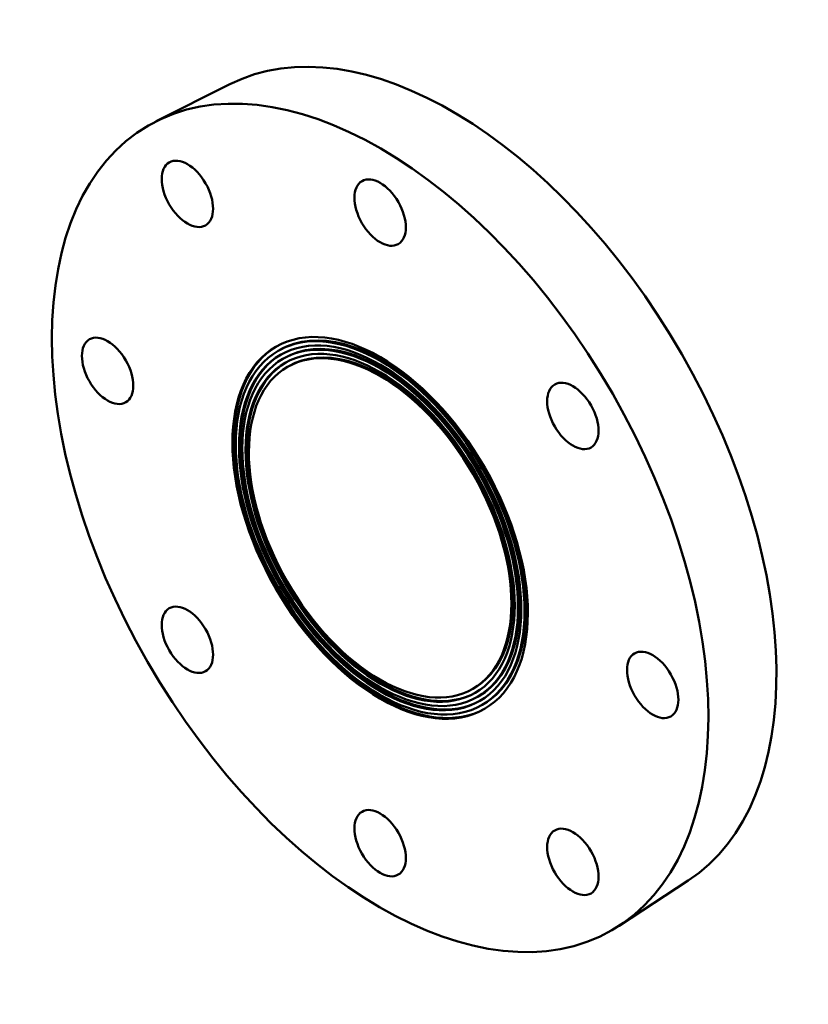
# Model space of a CAD drawing. Header units: millimetres. Extents: x -124 to 955, y 0 to 907.
# Tile 4 of 4: x 595 to 790, y 663 to 907. Entities that reach past the tile are written whole.
import ezdxf

# ---------------------------------------------------------------- set-up
doc = ezdxf.new("R2010")
doc.units = ezdxf.units.MM
doc.layers.add('Visible (ANSI)', color=7, linetype='Continuous', lineweight=50)

msp = doc.modelspace()

# ---------------------------------------------------------------- linework, layer by layer
at = {"layer": 'Visible (ANSI)'}
for p, q in [((646.939, 890.775), (628.706, 881.602)), ((658.936, 824.765), (659.261, 824.953)), ((660.084, 822.772), (660.409, 822.96)), ((661.232, 820.779), (661.557, 820.966)), ((707.143, 741.053), (707.468, 741.241)), ((708.29, 739.06), (708.616, 739.248)), ((709.438, 737.067), (709.763, 737.254)), ((760.508, 693.558), (743.423, 682.393))]:
    msp.add_line(p, q, dxfattribs=at)
for centre, major_axis, start_param, end_param in [((701.865, 791.096), (-56.815, 98.661), 3.1741882, 6.2505898), ((684.512, 781.104), (25.251, -43.849), 0, 3.1415927), ((684.512, 781.104), (24.103, -41.856), 0, 3.1415927), ((684.512, 781.104), (22.955, -39.863), 0, 3.1415927), ((684.512, 781.104), (25.825, -44.846), 3.147866, 6.276912), ((684.512, 781.104), (24.677, -42.853), 3.1481578, 6.2766202), ((684.512, 781.104), (23.529, -40.859), 3.148478, 6.2763)]:
    msp.add_ellipse(centre, major_axis=major_axis, ratio=0.5780931, start_param=start_param, end_param=end_param, dxfattribs=at)
for centre, major_axis in [((684.187, 780.916), (-57.389, 99.657)), ((636.437, 863.622), (-4.491, 7.799)), ((684.187, 858.992), (-4.491, 7.799)), ((684.187, 780.916), (-25.825, 44.846)), ((684.187, 780.916), (-25.251, 43.849)), ((684.187, 780.916), (-24.677, 42.853)), ((616.658, 819.803), (-4.491, 7.799)), ((684.187, 780.916), (-24.103, 41.856)), ((684.187, 780.916), (-23.529, 40.859)), ((684.187, 780.916), (-22.955, 39.863)), ((731.937, 808.627), (-4.491, 7.799)), ((636.437, 753.206), (-4.491, 7.799)), ((751.716, 742.029), (-4.491, 7.799)), ((684.187, 702.84), (-4.491, 7.799)), ((731.937, 698.211), (-4.491, 7.799))]:
    msp.add_ellipse(centre, major_axis=major_axis, ratio=0.5780931, dxfattribs=at)

doc.saveas('drawing.dxf')
